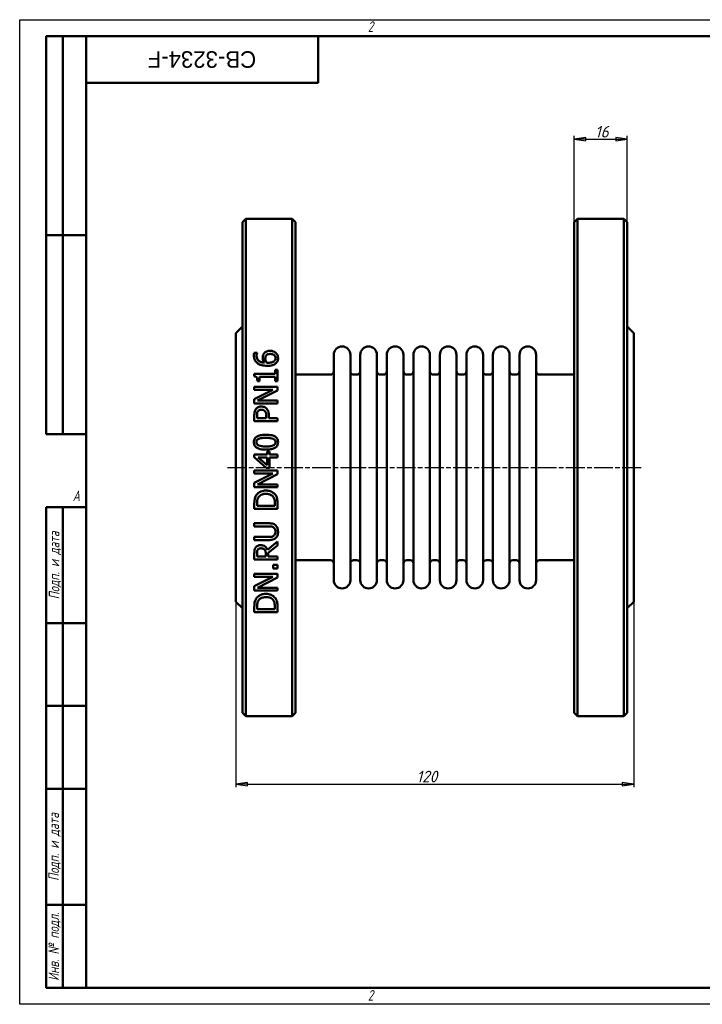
# Model space of a CAD drawing. Header units: millimetres. Extents: x 0 to 420, y 0 to 297.
# Tile 1 of 2: x 0 to 206, y 0 to 297. Entities that reach past the tile are written whole.
import ezdxf
from ezdxf.enums import TextEntityAlignment as Align

# ---------------------------------------------------------------- set-up
doc = ezdxf.new("R2018")
doc.units = ezdxf.units.MM
doc.linetypes.add('CHAIN', pattern=[0.7087, 0.4724, -0.0591, 0.1181, -0.0591])
for name, color, linetype, lineweight in [('Видимый контур (ГОСТ)', 7, 'Continuous', 50), ('Кромка (ГОСТ)', 7, 'Continuous', 50), ('Обозначение (ГОСТ)', 7, 'Continuous', 25), ('Осевая линия (ГОСТ)', 7, 'Continuous', 25), ('Размер (ГОСТ)', 7, 'Continuous', 25), ('Эскизная геометрия (ГОСТ)', 7, 'Continuous', 50)]:
    doc.layers.add(name, color=color, linetype=linetype, lineweight=lineweight)
doc.styles.add('Альтернативный текст (ГОСТ)', font='arial.ttf', dxfattribs={"width": 0.8})
doc.styles.add('Обычный текст (ГОСТ)', font='GOST Common Italic.ttf')
doc.styles.add('Стиль текста110', font='GOST Common Italic.ttf', dxfattribs={"width": 0.8})
doc.styles.add('Стиль текста112', font='GOST Common Italic.ttf', dxfattribs={"width": 0.8})
doc.dimstyles.new('Обычный (ГОСТ)', dxfattribs={"dimtxt": 3.5, "dimasz": 3.5, "dimexe": 1, "dimexo": 0, "dimgap": 0.5, "dimtad": 1, "dimtxsty": 'Обычный текст (ГОСТ)', "dimblk": 'Filled-1', "dimcen": 0.09, "dimdle": 15, "dimclrd": 256, "dimclre": 256, "dimclrt": 256, "dimazin": 2, "dimtfac": 0.714286, "dimtdec": 3, "dimtmove": 0, "dimatfit": 3, "dimfxl": 1, "dimtolj": 1, "dimlwd": 25, "dimlwe": 25, "dimarcsym": 0})

# ---------------------------------------------------------------- blocks, each defined once
blk = doc.blocks.new('Рамки ГОСТ - Рамка')
at = {"layer": 'Кромка (ГОСТ)', "lineweight": 25}
for p, q in [((0, 0), (0, 297)), ((0, 297), (420, 297)), ((420, 0), (0, 0))]:
    blk.add_line(p, q, dxfattribs=at)
at = {"layer": 'Кромка (ГОСТ)'}
for p, q in [((415, 292), (20, 292)), ((20, 292), (20, 5)), ((20, 5), (415, 5))]:
    blk.add_line(p, q, dxfattribs=at)
at = {"layer": 'Кромка (ГОСТ)', "char_height": 3.17, "attachment_point": 1, "style": 'Альтернативный текст (ГОСТ)'}
for s, insert, width in [('\\fGOST Common|b0|i1;{\\H3.1700;2}', (105, 296.5), 5.2328), ('\\fGOST Common|b0|i1;{\\H3.1700;A}', (16, 155), 5.1335), ('\\fGOST Common|b0|i1;{\\H3.1700;2}', (104.99, 4.3), 5.2328)]:
    blk.add_mtext(s, dxfattribs=dict(at, insert=insert, width=width))
blk = doc.blocks.new('ГОСТ - Доп. графы 1')
at = {"layer": 'Эскизная геометрия (ГОСТ)'}
for p, q in [((-12, 0), (-12, 145)), ((-12, 145), (0, 145)), ((-7, 145), (-7, 0)), ((-12, 110), (-7, 110)), ((-7, 110), (0, 110)), ((-12, 85), (-7, 85)), ((-7, 85), (0, 85)), ((-12, 60), (-7, 60)), ((-7, 60), (0, 60)), ((-12, 25), (-7, 25)), ((-7, 25), (0, 25)), ((0, 0), (-12, 0))]:
    blk.add_line(p, q, dxfattribs=at)
at = {"layer": 'Обозначение (ГОСТ)', "char_height": 3.17, "attachment_point": 5, "rotation": 90, "style": 'Альтернативный текст (ГОСТ)'}
for s, insert, width in [('\\fGOST Common|b0|i1;{\\H3.1700;Подп. и дата}', (-9.37, 127.41), 34.7679), ('\\fGOST Common|b0|i1;{\\H3.1700;Подп. и дата}', (-9.5, 42.47), 35.1486), ('\\fGOST Common|b0|i1;{\\H3.1700;Инв. № подл.}', (-9.5, 12.41), 24.9618)]:
    blk.add_mtext(s, dxfattribs=dict(at, insert=insert, width=width))
at = {"layer": 'Обозначение (ГОСТ)', "style": 'Стиль текста112'}
for tag, p in [('Подп._и_дата_2', (-3.53, 127.51)), ('Инв._номер_дубликата', (-3.41, 97.47)), ('Взамен_инв._номера', (-3.46, 72.53)), ('Подп._и_дата_1', (-3.42, 42.35)), ('ИНВЕНТАРНЫЙ_НОМЕР', (-3.33, 12.68))]:
    blk.add_attdef(tag, text='', height=3.17, rotation=90, dxfattribs=at).set_placement(p, align=Align.MIDDLE_CENTER)
blk = doc.blocks.new('ГОСТ - Доп. графы 2')
at = {"layer": 'Эскизная геометрия (ГОСТ)'}
for p, q in [((-12, 0), (-12, 120)), ((-12, 120), (0, 120)), ((-7, 0), (-7, 120)), ((-12, 60), (0, 60)), ((0, 0), (-12, 0))]:
    blk.add_line(p, q, dxfattribs=at)
at = {"layer": 'Обозначение (ГОСТ)', "style": 'Стиль текста112'}
for tag, p in [('Первичная_применяемость', (-3.65, 90.03)), ('Справочный_номер', (-3.55, 30.02))]:
    blk.add_attdef(tag, text='', height=3.17, rotation=90, dxfattribs=at).set_placement(p, align=Align.MIDDLE_CENTER)
blk = doc.blocks.new('ГОСТ - Доп. графы 3')
at = {"layer": 'Эскизная геометрия (ГОСТ)'}
for p, q in [((0, 0), (70, 0)), ((70, 0), (70, -14)), ((70, -14), (0, -14))]:
    blk.add_line(p, q, dxfattribs=at)
at = {"layer": 'Обозначение (ГОСТ)', "style": 'Стиль текста110'}
blk.add_attdef('ОБОЗНАЧЕНИЕ', text='', height=5, rotation=180, dxfattribs=at).set_placement((34.94, -6.97), align=Align.MIDDLE_CENTER)
blk = doc.blocks.new('Filled-1')
at = {"color": 0}
for p, q in [((0, 0), (-1, 0.143)), ((-1, 0.143), (-1, -0.143)), ((-1, 0), (0, 0)), ((-1, -0.143), (0, 0))]:
    blk.add_line(p, q, dxfattribs=at)
at = {"color": 0, "flags": 128}
blk.add_lwpolyline([(-1, -0.143), (0, 0), (-1, 0.143), (-1, -0.143)], dxfattribs=at)
at = {"color": 0}
blk.add_solid([(-1, -0.143), (0, 0), (-1, 0.143), (-1, -0.143)], dxfattribs=at)
blk = doc.blocks.new('*D9')
at = {"layer": 'Defpoints', "color": 0, "linetype": 'Continuous', "transparency": 16777216}
for p in [(65.19, 121.45), (185.19, 121.45), (185.19, 66.45)]:
    blk.add_point(p, dxfattribs=at)
at = {"layer": 'Размер (ГОСТ)', "linetype": 'Continuous', "lineweight": 25, "transparency": 16777216}
for p, q in [((65.19, 121.45), (65.19, 65.45)), ((185.19, 121.45), (185.19, 65.45)), ((68.69, 66.45), (181.69, 66.45))]:
    blk.add_line(p, q, dxfattribs=at)
at = {"layer": 'Размер (ГОСТ)', "linetype": 'Continuous', "lineweight": 25, "transparency": 16777216, "xscale": 3.5, "yscale": 3.5, "zscale": 3.5, "rotation": 180}
blk.add_blockref('Filled-1', (65.19, 66.45), dxfattribs=at)
at = {"layer": 'Размер (ГОСТ)', "linetype": 'Continuous', "lineweight": 25, "transparency": 16777216, "xscale": 3.5, "yscale": 3.5, "zscale": 3.5}
blk.add_blockref('Filled-1', (185.19, 66.45), dxfattribs=at)
at = {"layer": 'Размер (ГОСТ)', "linetype": 'Continuous', "lineweight": 25, "transparency": 16777216, "insert": (119.66, 70.45), "char_height": 3.5, "attachment_point": 1, "style": 'Обычный текст (ГОСТ)'}
blk.add_mtext('\\A1;120', dxfattribs=at)
blk = doc.blocks.new('*D14')
at = {"layer": 'Defpoints', "color": 0, "linetype": 'Continuous', "transparency": 16777216}
for p in [(183.19, 260.95), (167.19, 235.95), (183.19, 235.95)]:
    blk.add_point(p, dxfattribs=at)
at = {"layer": 'Размер (ГОСТ)', "linetype": 'Continuous', "lineweight": 25, "transparency": 16777216}
for p, q in [((167.19, 235.95), (167.19, 261.95)), ((183.19, 235.95), (183.19, 261.95)), ((170.69, 260.95), (179.69, 260.95))]:
    blk.add_line(p, q, dxfattribs=at)
at = {"layer": 'Размер (ГОСТ)', "linetype": 'Continuous', "lineweight": 25, "transparency": 16777216, "xscale": 3.5, "yscale": 3.5, "zscale": 3.5, "rotation": 180}
blk.add_blockref('Filled-1', (167.19, 260.95), dxfattribs=at)
at = {"layer": 'Размер (ГОСТ)', "linetype": 'Continuous', "lineweight": 25, "transparency": 16777216, "xscale": 3.5, "yscale": 3.5, "zscale": 3.5}
blk.add_blockref('Filled-1', (183.19, 260.95), dxfattribs=at)
at = {"layer": 'Размер (ГОСТ)', "linetype": 'Continuous', "lineweight": 25, "transparency": 16777216, "insert": (173.47, 264.95), "char_height": 3.5, "attachment_point": 1, "style": 'Обычный текст (ГОСТ)'}
blk.add_mtext('\\A1;16', dxfattribs=at)

msp = doc.modelspace()

# ---------------------------------------------------------------- linework, layer by layer
at = {"layer": 'Видимый контур (ГОСТ)'}
for p, q in [((67.188, 235.947), (68.188, 236.947)), ((67.188, 235.947), (67.188, 87.947)), ((68.188, 86.947), (68.188, 236.947)), ((68.188, 236.947), (82.188, 236.947)), ((82.188, 236.947), (82.188, 86.947)), ((83.188, 235.947), (82.188, 236.947)), ((83.188, 87.947), (83.188, 235.947)), ((167.188, 235.947), (168.188, 236.947)), ((167.188, 87.947), (167.188, 235.947)), ((168.188, 236.947), (182.188, 236.947)), ((168.188, 236.947), (168.188, 86.947)), ((182.188, 86.947), (182.188, 236.947)), ((183.188, 235.947), (182.188, 236.947)), ((183.188, 235.947), (183.188, 87.947)), ((65.188, 202.447), (67.188, 204.447)), ((65.188, 202.447), (65.188, 121.447)), ((185.188, 202.447), (183.188, 204.447)), ((185.188, 202.447), (185.188, 121.447)), ((70.706, 196.515), (71.608, 196.515)), ((71.608, 196.475), (71.608, 196.515)), ((94.688, 127.947), (94.688, 195.947)), ((99.688, 127.947), (99.688, 195.947)), ((102.688, 127.947), (102.688, 195.947)), ((107.688, 127.947), (107.688, 195.947)), ((110.688, 127.947), (110.688, 195.947)), ((115.688, 127.947), (115.688, 195.947)), ((118.688, 127.947), (118.688, 195.947)), ((123.688, 127.947), (123.688, 195.947)), ((126.688, 127.947), (126.688, 195.947)), ((131.688, 127.947), (131.688, 195.947)), ((134.688, 127.947), (134.688, 195.947)), ((139.688, 127.947), (139.688, 195.947)), ((142.688, 127.947), (142.688, 195.947)), ((147.688, 127.947), (147.688, 195.947)), ((150.688, 127.947), (150.688, 195.947)), ((155.688, 127.947), (155.688, 195.947)), ((70.718, 190.167), (70.718, 189.441)), ((70.718, 190.167), (77.026, 190.167)), ((77.026, 191.41), (77.026, 190.167)), ((77.026, 191.41), (77.74, 191.41)), ((77.74, 187.995), (77.74, 191.41)), ((72.334, 187.995), (71.693, 187.995)), ((72.334, 187.995), (72.334, 189.265)), ((77.026, 189.265), (72.334, 189.265)), ((77.026, 189.265), (77.026, 187.995)), ((77.74, 187.995), (77.026, 187.995)), ((83.188, 189.947), (93.688, 189.947)), ((100.688, 189.947), (101.688, 189.947)), ((108.688, 189.947), (109.688, 189.947)), ((116.688, 189.947), (117.688, 189.947)), ((124.688, 189.947), (125.688, 189.947)), ((132.688, 189.947), (133.688, 189.947)), ((140.688, 189.947), (141.688, 189.947)), ((148.688, 189.947), (149.688, 189.947)), ((156.688, 189.947), (167.188, 189.947)), ((70.74, 186.225), (77.74, 186.225)), ((70.74, 186.225), (70.74, 185.357)), ((76.282, 185.357), (70.74, 185.357)), ((76.282, 185.357), (70.74, 182.538)), ((71.705, 182.084), (77.74, 185.181)), ((77.74, 185.181), (77.74, 186.225)), ((70.74, 182.538), (70.74, 181.216)), ((77.74, 181.216), (70.74, 181.216)), ((71.705, 182.084), (77.74, 182.084)), ((77.74, 181.216), (77.74, 182.084)), ((70.74, 177.665), (70.74, 175.906)), ((77.74, 175.906), (70.74, 175.906)), ((71.546, 176.837), (71.546, 177.608)), ((71.546, 176.837), (74.337, 176.837)), ((74.337, 177.472), (74.337, 176.837)), ((75.131, 176.837), (75.131, 177.625)), ((75.131, 176.837), (77.74, 176.837)), ((77.74, 175.906), (77.74, 176.837)), ((74.581, 166.7), (75.335, 166.7)), ((74.581, 166.7), (74.581, 165.866)), ((75.335, 165.866), (75.335, 166.7)), ((70.74, 165.866), (74.581, 165.866)), ((70.74, 165.866), (70.74, 165.004)), ((70.74, 165.004), (74.348, 161.872)), ((74.581, 162.61), (71.846, 164.964)), ((74.581, 164.964), (71.846, 164.964)), ((74.581, 164.964), (74.581, 162.61)), ((75.335, 165.866), (77.74, 165.866)), ((77.74, 164.964), (75.335, 164.964)), ((75.335, 161.872), (75.335, 164.964)), ((77.74, 164.964), (77.74, 165.866)), ((70.74, 160.976), (70.74, 160.108)), ((70.74, 160.976), (77.74, 160.976)), ((75.335, 161.872), (74.348, 161.872)), ((77.74, 159.932), (77.74, 160.976)), ((76.282, 160.108), (70.74, 157.289)), ((76.282, 160.108), (70.74, 160.108)), ((71.705, 156.835), (77.74, 159.932)), ((70.74, 157.289), (70.74, 155.967)), ((77.74, 155.967), (70.74, 155.967)), ((71.705, 156.835), (77.74, 156.835)), ((77.74, 155.967), (77.74, 156.835)), ((70.74, 151.032), (70.74, 149.438)), ((77.74, 149.438), (70.74, 149.438)), ((71.546, 150.368), (71.546, 151.077)), ((71.546, 150.368), (76.935, 150.368)), ((76.935, 151.077), (76.935, 150.368)), ((77.74, 149.438), (77.74, 151.049)), ((70.74, 145.098), (75.108, 145.098)), ((70.74, 145.098), (70.74, 144.168)), ((75.131, 144.168), (70.74, 144.168)), ((70.74, 140.963), (70.74, 140.033)), ((70.74, 140.963), (75.108, 140.963)), ((75.108, 140.033), (70.74, 140.033)), ((77.74, 139.562), (74.694, 137.072)), ((74.955, 136.141), (77.74, 138.354)), ((77.74, 138.354), (77.74, 139.562)), ((70.74, 135.948), (70.74, 134.145)), ((77.74, 134.145), (70.74, 134.145)), ((71.546, 135.075), (71.546, 135.999)), ((71.546, 135.075), (74.178, 135.075)), ((74.178, 135.892), (74.178, 135.075)), ((74.955, 135.075), (74.955, 136.141)), ((74.955, 135.075), (77.74, 135.075)), ((77.74, 134.145), (77.74, 135.075)), ((83.188, 133.947), (93.688, 133.947)), ((100.688, 133.947), (101.688, 133.947)), ((108.688, 133.947), (109.688, 133.947)), ((116.688, 133.947), (117.688, 133.947)), ((124.688, 133.947), (125.688, 133.947)), ((132.688, 133.947), (133.688, 133.947)), ((140.688, 133.947), (141.688, 133.947)), ((148.688, 133.947), (149.688, 133.947)), ((156.688, 133.947), (167.188, 133.947)), ((76.402, 132.533), (76.402, 131.41)), ((76.402, 132.533), (77.74, 132.533)), ((77.74, 131.41), (76.402, 131.41)), ((77.74, 131.41), (77.74, 132.533)), ((70.74, 129.811), (70.74, 128.943)), ((70.74, 129.811), (77.74, 129.811)), ((76.282, 128.943), (70.74, 126.123)), ((76.282, 128.943), (70.74, 128.943)), ((71.705, 125.67), (77.74, 128.767)), ((77.74, 128.767), (77.74, 129.811)), ((70.74, 126.123), (70.74, 124.802)), ((77.74, 124.802), (70.74, 124.802)), ((71.705, 125.67), (77.74, 125.67)), ((77.74, 124.802), (77.74, 125.67)), ((65.188, 121.447), (67.188, 119.447)), ((70.74, 119.867), (70.74, 118.273)), ((71.546, 119.203), (71.546, 119.912)), ((71.546, 119.203), (76.935, 119.203)), ((76.935, 119.912), (76.935, 119.203)), ((77.74, 118.273), (77.74, 119.884)), ((185.188, 121.447), (183.188, 119.447)), ((77.74, 118.273), (70.74, 118.273)), ((67.188, 87.947), (68.188, 86.947)), ((68.188, 86.947), (82.188, 86.947)), ((83.188, 87.947), (82.188, 86.947)), ((167.188, 87.947), (168.188, 86.947)), ((168.188, 86.947), (182.188, 86.947)), ((183.188, 87.947), (182.188, 86.947))]:
    msp.add_line(p, q, dxfattribs=at)
for centre, radius, start, end in [((97.188, 195.947), 2.5, 0, 180), ((105.188, 195.947), 2.5, 0, 180), ((113.188, 195.947), 2.5, 0, 180), ((121.188, 195.947), 2.5, 0, 180), ((129.188, 195.947), 2.5, 0, 180), ((137.188, 195.947), 2.5, 0, 180), ((145.188, 195.947), 2.5, 0, 180), ((153.188, 195.947), 2.5, 0, 180), ((93.688, 190.947), 1, 270, 0), ((100.688, 190.947), 1, 180, 270), ((101.688, 190.947), 1, 270, 0), ((108.688, 190.947), 1, 180, 270), ((109.688, 190.947), 1, 270, 0), ((116.688, 190.947), 1, 180, 270), ((117.688, 190.947), 1, 270, 0), ((124.688, 190.947), 1, 180, 270), ((125.688, 190.947), 1, 270, 0), ((132.688, 190.947), 1, 180, 270), ((133.688, 190.947), 1, 270, 0), ((140.688, 190.947), 1, 180, 270), ((141.688, 190.947), 1, 270, 0), ((148.688, 190.947), 1, 180, 270), ((149.688, 190.947), 1, 270, 0), ((156.688, 190.947), 1, 180, 270), ((93.688, 132.947), 1, 0, 90), ((100.688, 132.947), 1, 90, 180), ((101.688, 132.947), 1, 0, 90), ((108.688, 132.947), 1, 90, 180), ((109.688, 132.947), 1, 0, 90), ((116.688, 132.947), 1, 90, 180), ((117.688, 132.947), 1, 0, 90), ((124.688, 132.947), 1, 90, 180), ((125.688, 132.947), 1, 0, 90), ((132.688, 132.947), 1, 90, 180), ((133.688, 132.947), 1, 0, 90), ((140.688, 132.947), 1, 90, 180), ((141.688, 132.947), 1, 0, 90), ((148.688, 132.947), 1, 90, 180), ((149.688, 132.947), 1, 0, 90), ((156.688, 132.947), 1, 90, 180), ((97.188, 127.947), 2.5, 180, 0), ((105.188, 127.947), 2.5, 180, 0), ((113.188, 127.947), 2.5, 180, 0), ((121.188, 127.947), 2.5, 180, 0), ((129.188, 127.947), 2.5, 180, 0), ((137.188, 127.947), 2.5, 180, 0), ((145.188, 127.947), 2.5, 180, 0), ((153.188, 127.947), 2.5, 180, 0)]:
    msp.add_arc(centre, radius, start, end, dxfattribs=at)
for points, knots in [([(70.61, 195.721), (70.61, 195.804), (70.612, 195.888), (70.621, 196.05), (70.629, 196.137), (70.653, 196.316), (70.674, 196.419), (70.706, 196.515)], [0, 0, 0, 0, 0.028074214, 0.028074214, 0.054557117, 0.054557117, 0.087778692, 0.087778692, 0.087778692, 0.087778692]), ([(71.608, 196.475), (71.567, 196.396), (71.534, 196.298), (71.446, 195.996), (71.421, 195.801), (71.421, 195.596)], [0, 0, 0, 0, 0.0295558, 0.0295558, 0.1057744, 0.1057744, 0.1057744, 0.1057744]), ([(73.27, 195.006), (73.27, 195.137), (73.277, 195.269), (73.3, 195.464), (73.31, 195.529), (73.352, 195.74), (73.391, 195.854), (73.509, 196.107), (73.593, 196.239), (73.684, 196.362)], [0, 0, 0, 0, 0.04376264, 0.04376264, 0.06557054, 0.06557054, 0.11573229, 0.11573229, 0.17457801, 0.17457801, 0.17457801, 0.17457801]), ([(73.684, 196.362), (73.777, 196.485), (73.885, 196.598), (74.177, 196.825), (74.339, 196.902), (74.628, 197.016), (74.801, 197.06), (75.142, 197.111), (75.307, 197.122), (75.471, 197.122)], [0, 0, 0, 0, 0.0501765, 0.0501765, 0.11650465, 0.11650465, 0.20485538, 0.20485538, 0.28534776, 0.28534776, 0.28534776, 0.28534776]), ([(75.511, 196.169), (75.345, 196.169), (75.174, 196.156), (74.849, 196.087), (74.727, 196.036), (74.496, 195.904), (74.385, 195.806), (74.291, 195.692)], [0, 0, 0, 0, 0.04980703, 0.04980703, 0.10018066, 0.10018066, 0.16873469, 0.16873469, 0.16873469, 0.16873469]), ([(75.471, 197.122), (75.65, 197.122), (75.827, 197.107), (76.353, 197.01), (76.613, 196.891), (76.954, 196.699), (77.101, 196.59), (77.23, 196.464)], [0, 0, 0, 0, 0.05347595, 0.05347595, 0.16118874, 0.16118874, 0.25899191, 0.25899191, 0.25899191, 0.25899191]), ([(77.122, 194.904), (77.122, 195.077), (77.094, 195.248), (76.963, 195.551), (76.873, 195.678), (76.674, 195.863), (76.55, 195.96), (76.22, 196.087), (76.082, 196.119), (75.8, 196.161), (75.654, 196.169), (75.511, 196.169)], [0, 0, 0, 0, 0.05776592, 0.05776592, 0.10901168, 0.10901168, 0.1441958, 0.1441958, 0.1672173, 0.1672173, 0.19049366, 0.19049366, 0.19049366, 0.19049366]), ([(77.23, 196.464), (77.367, 196.332), (77.484, 196.187), (77.646, 195.924), (77.726, 195.775), (77.858, 195.358), (77.888, 195.129), (77.888, 194.898)], [0, 0, 0, 0, 0.0606194, 0.0606194, 0.10100107, 0.10100107, 0.14648364, 0.14648364, 0.14648364, 0.14648364]), ([(71.739, 193.35), (71.478, 193.535), (71.264, 193.757), (70.973, 194.189), (70.85, 194.413), (70.652, 195.032), (70.61, 195.378), (70.61, 195.721)], [0, 0, 0, 0, 0.09926796, 0.09926796, 0.16767623, 0.16767623, 0.24679178, 0.24679178, 0.24679178, 0.24679178]), ([(71.421, 195.596), (71.421, 195.334), (71.461, 195.073), (71.649, 194.606), (71.781, 194.411), (72.097, 194.099), (72.307, 193.936), (72.984, 193.656), (73.376, 193.582), (73.758, 193.548)], [0, 0, 0, 0, 0.08782361, 0.08782361, 0.1654934, 0.1654934, 0.22814886, 0.22814886, 0.29518383, 0.29518383, 0.29518383, 0.29518383]), ([(74.666, 192.584), (74.334, 192.584), (74, 192.602), (73.11, 192.721), (72.731, 192.847), (72.239, 193.039), (71.978, 193.178), (71.739, 193.35)], [0, 0, 0, 0, 0.09946799, 0.09946799, 0.26989058, 0.26989058, 0.49457696, 0.49457696, 0.49457696, 0.49457696]), ([(73.758, 193.548), (73.664, 193.684), (73.58, 193.825), (73.407, 194.183), (73.362, 194.341), (73.293, 194.594), (73.27, 194.8), (73.27, 195.006)], [0, 0, 0, 0, 0.05304896, 0.05304896, 0.12967932, 0.12967932, 0.42690585, 0.42690585, 0.42690585, 0.42690585]), ([(74.291, 195.692), (74.226, 195.609), (74.175, 195.519), (74.063, 195.218), (74.047, 194.973), (74.047, 194.796)], [0, 0, 0, 0, 0.03426703, 0.03426703, 0.10622455, 0.10622455, 0.10622455, 0.10622455]), ([(74.047, 194.796), (74.047, 194.676), (74.057, 194.557), (74.099, 194.314), (74.131, 194.197), (74.24, 193.894), (74.328, 193.717), (74.433, 193.548)], [0, 0, 0, 0, 0.03999167, 0.03999167, 0.0816572, 0.0816572, 0.14588228, 0.14588228, 0.14588228, 0.14588228]), ([(74.433, 193.548), (74.499, 193.544), (74.565, 193.541), (74.657, 193.535), (74.737, 193.531), (74.876, 193.531)], [0, 0, 0, 0, 0.019721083, 0.019721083, 0.027751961, 0.027751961, 0.027751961, 0.027751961]), ([(77.252, 193.355), (77.119, 193.228), (76.967, 193.12), (76.564, 192.897), (76.327, 192.815), (75.929, 192.696), (75.671, 192.65), (75.169, 192.595), (74.915, 192.584), (74.666, 192.584)], [0, 0, 0, 0, 0.05800752, 0.05800752, 0.14159222, 0.14159222, 0.27459938, 0.27459938, 0.40381822, 0.40381822, 0.40381822, 0.40381822]), ([(74.876, 193.531), (75.112, 193.531), (75.359, 193.542), (76.037, 193.635), (76.288, 193.75), (76.558, 193.898), (76.648, 193.959), (76.725, 194.03)], [0, 0, 0, 0, 0.07077594, 0.07077594, 0.20554033, 0.20554033, 0.2780896, 0.2780896, 0.2780896, 0.2780896]), ([(76.725, 194.03), (76.815, 194.111), (76.896, 194.2), (76.986, 194.342), (77.039, 194.432), (77.108, 194.68), (77.122, 194.792), (77.122, 194.904)], [0, 0, 0, 0, 0.037947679, 0.037947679, 0.054313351, 0.054313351, 0.067188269, 0.067188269, 0.067188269, 0.067188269]), ([(77.888, 194.898), (77.888, 194.744), (77.875, 194.59), (77.818, 194.29), (77.775, 194.146), (77.665, 193.89), (77.603, 193.776), (77.448, 193.556), (77.356, 193.451), (77.252, 193.355)], [0, 0, 0, 0, 0.05149719, 0.05149719, 0.10121784, 0.10121784, 0.14391993, 0.14391993, 0.18886005, 0.18886005, 0.18886005, 0.18886005]), ([(71.693, 187.995), (71.693, 188.195), (71.681, 188.41), (71.598, 188.86), (71.527, 188.999), (71.425, 189.154), (71.361, 189.218), (71.212, 189.318), (71.131, 189.354), (70.941, 189.414), (70.829, 189.432), (70.718, 189.441)], [0, 0, 0, 0, 0.06414457, 0.06414457, 0.14641199, 0.14641199, 0.22526935, 0.22526935, 0.29916208, 0.29916208, 0.39158152, 0.39158152, 0.39158152, 0.39158152]), ([(70.74, 177.665), (70.74, 177.861), (70.748, 178.063), (70.785, 178.437), (70.814, 178.624), (70.927, 179.049), (71.029, 179.284), (71.177, 179.497)], [0, 0, 0, 0, 0.06035066, 0.06035066, 0.11551895, 0.11551895, 0.19344882, 0.19344882, 0.19344882, 0.19344882]), ([(71.177, 179.497), (71.268, 179.63), (71.373, 179.752), (71.656, 180.002), (71.814, 180.092), (72.068, 180.214), (72.225, 180.262), (72.539, 180.319), (72.695, 180.331), (72.851, 180.331)], [0, 0, 0, 0, 0.04930326, 0.04930326, 0.11476632, 0.11476632, 0.20539009, 0.20539009, 0.29085015, 0.29085015, 0.29085015, 0.29085015]), ([(71.812, 178.856), (71.735, 178.74), (71.679, 178.613), (71.603, 178.353), (71.546, 178.101), (71.546, 177.608)], [0, 0, 0, 0, 0.042655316, 0.042655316, 0.08312317, 0.08312317, 0.08312317, 0.08312317]), ([(72.879, 179.361), (72.705, 179.361), (72.53, 179.339), (72.231, 179.237), (72.136, 179.178), (71.968, 179.055), (71.883, 178.962), (71.812, 178.856)], [0, 0, 0, 0, 0.05216182, 0.05216182, 0.09505989, 0.09505989, 0.16344778, 0.16344778, 0.16344778, 0.16344778]), ([(72.851, 180.331), (73.047, 180.331), (73.242, 180.308), (73.626, 180.211), (73.786, 180.143), (74.093, 179.987), (74.26, 179.866), (74.405, 179.718)], [0, 0, 0, 0, 0.05909096, 0.05909096, 0.11926123, 0.11926123, 0.21266379, 0.21266379, 0.21266379, 0.21266379]), ([(73.917, 178.964), (73.845, 179.036), (73.766, 179.101), (73.555, 179.236), (73.432, 179.285), (73.166, 179.348), (73.021, 179.361), (72.879, 179.361)], [0, 0, 0, 0, 0.03095386, 0.03095386, 0.07576292, 0.07576292, 0.12411604, 0.12411604, 0.12411604, 0.12411604]), ([(74.337, 177.472), (74.337, 177.647), (74.33, 177.83), (74.297, 178.149), (74.272, 178.31), (74.197, 178.55), (74.158, 178.641), (74.054, 178.815), (73.991, 178.893), (73.917, 178.964)], [0, 0, 0, 0, 0.05370315, 0.05370315, 0.09849206, 0.09849206, 0.12828758, 0.12828758, 0.15836196, 0.15836196, 0.15836196, 0.15836196]), ([(74.405, 179.718), (74.574, 179.546), (74.714, 179.353), (74.96, 178.877), (75.02, 178.646), (75.11, 178.22), (75.131, 177.916), (75.131, 177.625)], [0, 0, 0, 0, 0.07363029, 0.07363029, 0.16425885, 0.16425885, 0.34666495, 0.34666495, 0.34666495, 0.34666495]), ([(70.598, 169.57), (70.598, 169.851), (70.639, 170.131), (70.827, 170.603), (70.949, 170.791), (71.25, 171.098), (71.449, 171.252), (72.119, 171.562), (72.539, 171.662), (73.366, 171.783), (73.812, 171.805), (74.24, 171.805)], [0, 0, 0, 0, 0.08465958, 0.08465958, 0.15345576, 0.15345576, 0.21377663, 0.21377663, 0.28800372, 0.28800372, 0.36622062, 0.36622062, 0.36622062, 0.36622062]), ([(74.246, 167.329), (73.392, 167.329), (72.596, 167.412), (71.688, 167.742), (71.416, 167.886), (71.027, 168.24), (70.897, 168.411), (70.726, 168.76), (70.675, 168.92), (70.612, 169.245), (70.598, 169.408), (70.598, 169.57)], [0, 0, 0, 0, 0.25622915, 0.25622915, 0.37566922, 0.37566922, 0.46109933, 0.46109933, 0.52702548, 0.52702548, 0.59038283, 0.59038283, 0.59038283, 0.59038283]), ([(72.102, 170.597), (71.943, 170.534), (71.792, 170.448), (71.55, 170.218), (71.493, 170.109), (71.432, 169.97), (71.411, 169.895), (71.382, 169.737), (71.376, 169.653), (71.376, 169.57)], [0, 0, 0, 0, 0.05130216, 0.05130216, 0.10041424, 0.10041424, 0.1518149, 0.1518149, 0.20677779, 0.20677779, 0.20677779, 0.20677779]), ([(71.376, 169.57), (71.376, 169.418), (71.396, 169.266), (71.487, 169.034), (71.544, 168.929), (71.707, 168.761), (71.775, 168.707), (71.932, 168.607), (72.021, 168.563), (72.113, 168.526)], [0, 0, 0, 0, 0.0457026, 0.0457026, 0.07473597, 0.07473597, 0.09181132, 0.09181132, 0.11127406, 0.11127406, 0.11127406, 0.11127406]), ([(74.24, 170.852), (73.836, 170.852), (73.398, 170.839), (72.815, 170.777), (72.44, 170.731), (72.102, 170.597)], [0, 0, 0, 0, 0.12120023, 0.12120023, 0.17551022, 0.17551022, 0.17551022, 0.17551022]), ([(74.24, 171.805), (74.806, 171.805), (75.422, 171.768), (76.507, 171.531), (76.826, 171.373), (77.239, 171.109), (77.419, 170.944), (77.675, 170.573), (77.758, 170.389), (77.865, 169.989), (77.888, 169.779), (77.888, 169.57)], [0, 0, 0, 0, 0.16970911, 0.16970911, 0.33228256, 0.33228256, 0.49724519, 0.49724519, 0.63423999, 0.63423999, 0.77458365, 0.77458365, 0.77458365, 0.77458365]), ([(76.373, 170.602), (76.15, 170.69), (75.895, 170.743), (75.353, 170.817), (74.891, 170.852), (74.24, 170.852)], [0, 0, 0, 0, 0.07201969, 0.07201969, 0.16455976, 0.16455976, 0.16455976, 0.16455976]), ([(77.888, 169.57), (77.888, 169.293), (77.849, 169.015), (77.668, 168.544), (77.549, 168.356), (77.235, 168.026), (77.032, 167.878), (76.425, 167.591), (76.042, 167.493), (75.209, 167.356), (74.715, 167.329), (74.246, 167.329)], [0, 0, 0, 0, 0.08358834, 0.08358834, 0.15186889, 0.15186889, 0.22034564, 0.22034564, 0.30634223, 0.30634223, 0.41447122, 0.41447122, 0.41447122, 0.41447122]), ([(76.356, 168.521), (76.519, 168.581), (76.672, 168.666), (76.928, 168.902), (76.988, 169.015), (77.049, 169.15), (77.073, 169.23), (77.104, 169.396), (77.111, 169.483), (77.111, 169.57)], [0, 0, 0, 0, 0.05207462, 0.05207462, 0.1046246, 0.1046246, 0.17101717, 0.17101717, 0.24066574, 0.24066574, 0.24066574, 0.24066574]), ([(77.111, 169.57), (77.111, 169.725), (77.088, 169.881), (76.993, 170.111), (76.934, 170.217), (76.769, 170.381), (76.702, 170.432), (76.55, 170.527), (76.462, 170.568), (76.373, 170.602)], [0, 0, 0, 0, 0.04688503, 0.04688503, 0.07477281, 0.07477281, 0.09036338, 0.09036338, 0.10813526, 0.10813526, 0.10813526, 0.10813526]), ([(72.113, 168.526), (72.356, 168.43), (72.636, 168.376), (73.091, 168.323), (73.537, 168.282), (74.246, 168.282)], [0, 0, 0, 0, 0.0785255, 0.0785255, 0.13802777, 0.13802777, 0.13802777, 0.13802777]), ([(74.246, 168.282), (74.635, 168.282), (75.085, 168.292), (75.632, 168.342), (75.988, 168.38), (76.356, 168.521)], [0, 0, 0, 0, 0.11672236, 0.11672236, 0.16381576, 0.16381576, 0.16381576, 0.16381576]), ([(71.296, 153.539), (71.455, 153.778), (71.643, 153.991), (72.09, 154.37), (72.38, 154.557), (72.967, 154.79), (73.212, 154.854), (73.72, 154.939), (73.984, 154.957), (74.246, 154.957)], [0, 0, 0, 0, 0.08636142, 0.08636142, 0.17621094, 0.17621094, 0.23619337, 0.23619337, 0.29845227, 0.29845227, 0.29845227, 0.29845227]), ([(74.246, 154.957), (74.673, 154.957), (75.094, 154.899), (75.908, 154.631), (76.214, 154.449), (76.72, 154.092), (76.976, 153.835), (77.179, 153.528)], [0, 0, 0, 0, 0.12811513, 0.12811513, 0.25715419, 0.25715419, 0.44686568, 0.44686568, 0.44686568, 0.44686568]), ([(70.74, 151.032), (70.74, 151.334), (70.751, 151.653), (70.817, 152.301), (70.868, 152.518), (71.003, 152.984), (71.125, 153.278), (71.296, 153.539)], [0, 0, 0, 0, 0.09150872, 0.09150872, 0.19686668, 0.19686668, 0.38543731, 0.38543731, 0.38543731, 0.38543731]), ([(71.966, 152.927), (71.852, 152.734), (71.762, 152.532), (71.624, 152.085), (71.546, 151.723), (71.546, 151.077)], [0, 0, 0, 0, 0.06727927, 0.06727927, 0.14143014, 0.14143014, 0.14143014, 0.14143014]), ([(74.235, 153.987), (73.849, 153.987), (73.454, 153.941), (72.86, 153.734), (72.644, 153.622), (72.256, 153.321), (72.095, 153.137), (71.966, 152.927)], [0, 0, 0, 0, 0.11575769, 0.11575769, 0.18884067, 0.18884067, 0.26328043, 0.26328043, 0.26328043, 0.26328043]), ([(76.47, 153.012), (76.353, 153.185), (76.213, 153.338), (75.766, 153.695), (75.472, 153.803), (74.941, 153.954), (74.581, 153.987), (74.235, 153.987)], [0, 0, 0, 0, 0.06304355, 0.06304355, 0.17221552, 0.17221552, 0.35627873, 0.35627873, 0.35627873, 0.35627873]), ([(76.935, 151.077), (76.935, 151.278), (76.927, 151.483), (76.894, 151.824), (76.867, 152.062), (76.734, 152.553), (76.624, 152.792), (76.47, 153.012)], [0, 0, 0, 0, 0.06098727, 0.06098727, 0.10397098, 0.10397098, 0.15169925, 0.15169925, 0.15169925, 0.15169925]), ([(77.179, 153.528), (77.337, 153.276), (77.466, 153.009), (77.624, 152.505), (77.74, 152.041), (77.74, 151.049)], [0, 0, 0, 0, 0.08948285, 0.08948285, 0.15961191, 0.15961191, 0.15961191, 0.15961191]), ([(75.108, 145.098), (75.452, 145.098), (75.813, 145.074), (76.421, 144.946), (76.603, 144.874), (76.933, 144.704), (77.097, 144.58), (77.241, 144.429)], [0, 0, 0, 0, 0.10326107, 0.10326107, 0.18631287, 0.18631287, 0.29477638, 0.29477638, 0.29477638, 0.29477638]), ([(76.521, 143.867), (76.423, 143.932), (76.318, 143.985), (76.078, 144.076), (75.943, 144.108), (75.565, 144.159), (75.341, 144.168), (75.131, 144.168)], [0, 0, 0, 0, 0.03559136, 0.03559136, 0.07735772, 0.07735772, 0.12881725, 0.12881725, 0.12881725, 0.12881725]), ([(77.094, 142.563), (77.094, 142.705), (77.082, 142.848), (77.02, 143.169), (76.968, 143.302), (76.881, 143.486), (76.826, 143.574), (76.691, 143.736), (76.611, 143.808), (76.521, 143.867)], [0, 0, 0, 0, 0.0442903, 0.0442903, 0.10102548, 0.10102548, 0.15883257, 0.15883257, 0.21887118, 0.21887118, 0.21887118, 0.21887118]), ([(76.521, 141.264), (76.645, 141.346), (76.75, 141.448), (76.906, 141.672), (76.976, 141.807), (77.075, 142.176), (77.094, 142.372), (77.094, 142.563)], [0, 0, 0, 0, 0.04538445, 0.04538445, 0.08423539, 0.08423539, 0.12316843, 0.12316843, 0.12316843, 0.12316843]), ([(77.241, 144.429), (77.402, 144.265), (77.534, 144.081), (77.736, 143.668), (77.791, 143.47), (77.871, 143.055), (77.888, 142.805), (77.888, 142.563)], [0, 0, 0, 0, 0.0700285, 0.0700285, 0.14145093, 0.14145093, 0.23845196, 0.23845196, 0.23845196, 0.23845196]), ([(77.888, 142.563), (77.888, 142.365), (77.875, 142.165), (77.813, 141.76), (77.765, 141.585), (77.656, 141.298), (77.593, 141.169), (77.437, 140.922), (77.346, 140.807), (77.241, 140.702)], [0, 0, 0, 0, 0.06137287, 0.06137287, 0.12740289, 0.12740289, 0.18538331, 0.18538331, 0.24440428, 0.24440428, 0.24440428, 0.24440428]), ([(75.108, 140.963), (75.367, 140.963), (75.659, 140.976), (75.973, 141.034), (76.083, 141.057), (76.323, 141.148), (76.425, 141.2), (76.521, 141.264)], [0, 0, 0, 0, 0.07759274, 0.07759274, 0.0953423, 0.0953423, 0.10997242, 0.10997242, 0.10997242, 0.10997242]), ([(77.241, 140.702), (77.117, 140.576), (76.979, 140.468), (76.622, 140.26), (76.432, 140.199), (76.1, 140.112), (75.905, 140.08), (75.513, 140.041), (75.309, 140.033), (75.108, 140.033)], [0, 0, 0, 0, 0.05413008, 0.05413008, 0.12525603, 0.12525603, 0.21630685, 0.21630685, 0.31096495, 0.31096495, 0.31096495, 0.31096495]), ([(70.74, 135.948), (70.74, 136.137), (70.745, 136.332), (70.772, 136.729), (70.794, 136.895), (70.863, 137.265), (70.964, 137.505), (71.109, 137.73)], [0, 0, 0, 0, 0.06039616, 0.06039616, 0.12682302, 0.12682302, 0.28148417, 0.28148417, 0.28148417, 0.28148417]), ([(71.109, 137.73), (71.189, 137.853), (71.282, 137.966), (71.539, 138.208), (71.68, 138.291), (71.897, 138.406), (72.044, 138.454), (72.343, 138.512), (72.492, 138.524), (72.641, 138.524)], [0, 0, 0, 0, 0.04576964, 0.04576964, 0.10856815, 0.10856815, 0.2145474, 0.2145474, 0.31537956, 0.31537956, 0.31537956, 0.31537956]), ([(71.784, 137.111), (71.716, 137.008), (71.667, 136.896), (71.597, 136.661), (71.546, 136.433), (71.546, 135.999)], [0, 0, 0, 0, 0.038582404, 0.038582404, 0.078001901, 0.078001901, 0.078001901, 0.078001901]), ([(72.714, 137.554), (72.574, 137.554), (72.434, 137.537), (72.163, 137.452), (72.072, 137.395), (71.927, 137.291), (71.848, 137.206), (71.784, 137.111)], [0, 0, 0, 0, 0.04213238, 0.04213238, 0.08569797, 0.08569797, 0.16880682, 0.16880682, 0.16880682, 0.16880682]), ([(72.641, 138.524), (72.875, 138.524), (73.109, 138.496), (73.638, 138.338), (73.844, 138.199), (74.149, 137.954), (74.296, 137.794), (74.533, 137.443), (74.623, 137.261), (74.694, 137.072)], [0, 0, 0, 0, 0.07036302, 0.07036302, 0.16649809, 0.16649809, 0.29254647, 0.29254647, 0.41089645, 0.41089645, 0.41089645, 0.41089645]), ([(73.815, 137.157), (73.747, 137.229), (73.67, 137.292), (73.48, 137.41), (73.367, 137.457), (73.162, 137.513), (73.074, 137.529), (72.896, 137.549), (72.805, 137.554), (72.714, 137.554)], [0, 0, 0, 0, 0.03068372, 0.03068372, 0.06837344, 0.06837344, 0.09510118, 0.09510118, 0.1223528, 0.1223528, 0.1223528, 0.1223528]), ([(74.178, 135.892), (74.178, 136.022), (74.172, 136.155), (74.143, 136.445), (74.118, 136.575), (74.073, 136.749), (74.039, 136.838), (73.945, 137.008), (73.886, 137.086), (73.815, 137.157)], [0, 0, 0, 0, 0.04183745, 0.04183745, 0.09298945, 0.09298945, 0.14963494, 0.14963494, 0.20795116, 0.20795116, 0.20795116, 0.20795116]), ([(70.74, 119.867), (70.74, 120.154), (70.75, 120.457), (70.813, 121.126), (70.867, 121.341), (70.985, 121.773), (71.11, 122.091), (71.296, 122.374)], [0, 0, 0, 0, 0.10400582, 0.10400582, 0.24084704, 0.24084704, 0.59911264, 0.59911264, 0.59911264, 0.59911264]), ([(71.296, 122.374), (71.433, 122.581), (71.596, 122.773), (72.055, 123.188), (72.314, 123.336), (72.779, 123.567), (73.084, 123.662), (73.68, 123.771), (73.963, 123.792), (74.246, 123.792)], [0, 0, 0, 0, 0.08384564, 0.08384564, 0.20035756, 0.20035756, 0.3820023, 0.3820023, 0.53889193, 0.53889193, 0.53889193, 0.53889193]), ([(74.235, 122.822), (73.982, 122.822), (73.728, 122.802), (73.179, 122.695), (72.895, 122.594), (72.491, 122.347), (72.356, 122.238), (72.132, 122.005), (72.042, 121.886), (71.966, 121.761)], [0, 0, 0, 0, 0.07568148, 0.07568148, 0.16902308, 0.16902308, 0.22556307, 0.22556307, 0.27567371, 0.27567371, 0.27567371, 0.27567371]), ([(76.47, 121.846), (76.368, 121.997), (76.247, 122.136), (75.917, 122.419), (75.727, 122.522), (75.359, 122.681), (75.131, 122.739), (74.681, 122.809), (74.456, 122.822), (74.235, 122.822)], [0, 0, 0, 0, 0.06138933, 0.06138933, 0.14105141, 0.14105141, 0.24727139, 0.24727139, 0.34720771, 0.34720771, 0.34720771, 0.34720771]), ([(74.246, 123.792), (74.525, 123.792), (74.802, 123.767), (75.328, 123.662), (75.727, 123.554), (76.384, 123.175), (76.585, 123.027), (76.924, 122.705), (77.062, 122.54), (77.179, 122.363)], [0, 0, 0, 0, 0.08373324, 0.08373324, 0.16196392, 0.16196392, 0.20177937, 0.20177937, 0.23742204, 0.23742204, 0.23742204, 0.23742204]), ([(76.935, 119.912), (76.935, 120.109), (76.927, 120.309), (76.884, 120.765), (76.849, 120.941), (76.764, 121.318), (76.648, 121.592), (76.47, 121.846)], [0, 0, 0, 0, 0.07126673, 0.07126673, 0.16470122, 0.16470122, 0.46752835, 0.46752835, 0.46752835, 0.46752835]), ([(77.179, 122.363), (77.314, 122.147), (77.427, 121.922), (77.607, 121.425), (77.74, 120.939), (77.74, 119.884)], [0, 0, 0, 0, 0.08641278, 0.08641278, 0.18491502, 0.18491502, 0.18491502, 0.18491502]), ([(71.966, 121.761), (71.869, 121.597), (71.79, 121.428), (71.631, 120.973), (71.546, 120.585), (71.546, 119.912)], [0, 0, 0, 0, 0.06508529, 0.06508529, 0.16910072, 0.16910072, 0.16910072, 0.16910072])]:
    msp.add_open_spline(points, degree=3, knots=knots, dxfattribs=at)
at = {"layer": 'Осевая линия (ГОСТ)', "linetype": 'CHAIN', "ltscale": 11.993792}
msp.add_line((62.688, 161.947), (187.688, 161.947), dxfattribs=at)

# ---------------------------------------------------------------- block references
for name, p in [('Рамки ГОСТ - Рамка', (0, 0)), ('ГОСТ - Доп. графы 2', (20, 172)), ('ГОСТ - Доп. графы 1', (20, 5))]:
    msp.add_blockref(name, p)
ref = msp.add_blockref('ГОСТ - Доп. графы 3', (20, 292))
lines = msp.add_mtext('CB-3234-F', dxfattribs={"layer": 'Обозначение (ГОСТ)', "insert": (54.942, 285.032), "char_height": 5, "width": 70.12484, "attachment_point": 5, "rotation": 180, "style": 'Стиль текста110'})
ref.add_attrib('ОБОЗНАЧЕНИЕ', '', (54.942, 285.032)).embed_mtext(lines)

# ---------------------------------------------------------------- dimensions: what is measured, and where the dimension line sits
at = {"layer": 'Размер (ГОСТ)', "linetype": 'Continuous', "lineweight": 25}
dim = msp.add_linear_dim(base=(183.188, 260.947), p1=(167.188, 235.947), p2=(183.188, 235.947), angle=180, dimstyle='Обычный (ГОСТ)', override={"dimgap": 0.5, "dimdec": 2, "dimtol": 0, "dimlim": 0, "dimtp": 0, "dimtm": 0, "dimtdec": 3, "dimtofl": 0, "dimatfit": 1}, dxfattribs=at)
dim.commit()
dim.dimension.update_dxf_attribs({"geometry": '*D14', "text_midpoint": (175.188, 260.947), "dimtype": 160})
dim = msp.add_linear_dim(base=(185.188, 66.447), p1=(65.188, 121.447), p2=(185.188, 121.447), dimstyle='Обычный (ГОСТ)', override={"dimgap": 0.5, "dimdec": 2, "dimtol": 0, "dimlim": 0, "dimtp": 0, "dimtm": 0, "dimtdec": 3, "dimtofl": 0, "dimatfit": 1}, dxfattribs=at)
dim.commit()
dim.dimension.update_dxf_attribs({"geometry": '*D9', "text_midpoint": (122.688, 66.447), "dimtype": 160})

doc.saveas('drawing.dxf')
